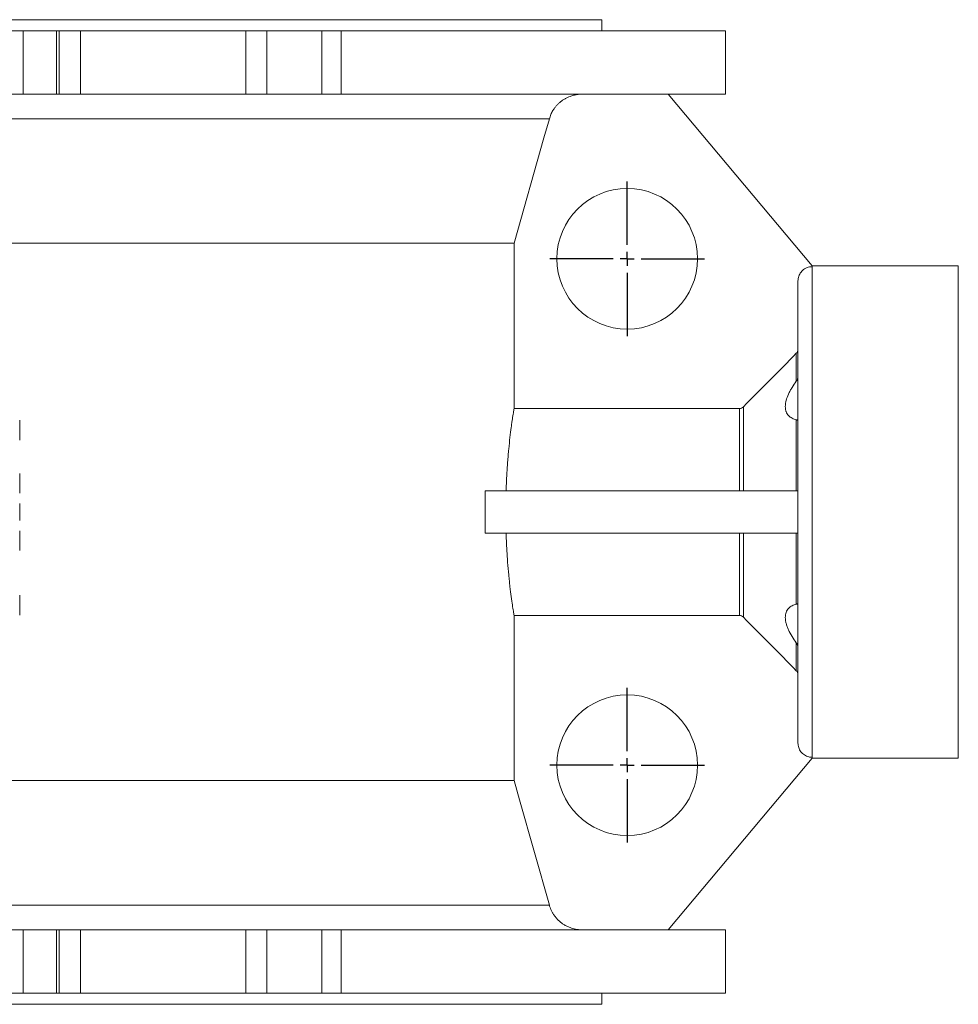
# Model space of a CAD drawing. Header units: millimetres. Extents: x -512 to 1100, y -209 to 1011.
# Tile 3 of 5: x 200 to 534, y -98 to 252. Entities that reach past the tile are written whole.
import ezdxf

# ---------------------------------------------------------------- set-up
doc = ezdxf.new("R2010")
doc.units = ezdxf.units.MM
doc.layers.add('FORMAT', color=7, linetype='Continuous')

# ---------------------------------------------------------------- blocks, each defined once
blk = doc.blocks.new('SW_CENTERMARKSYMBOL_4')
at = {"layer": 'FORMAT', "color": 0}
for p, q in [((0, 5), (0, 27.5)), ((-5, 0), (-27.5, 0)), ((0, 0), (-2.5, 0)), ((0, 0), (0, 2.5)), ((0, 0), (0, -2.5)), ((0, 0), (2.5, 0)), ((5, 0), (27.5, 0)), ((0, -5), (0, -27.5))]:
    blk.add_line(p, q, dxfattribs=at)
blk = doc.blocks.new('SW_CENTERMARKSYMBOL_5')
at = {"layer": 'FORMAT', "color": 0}
for p, q in [((0, 5), (0, 27.5)), ((-5, 0), (-27.5, 0)), ((0, 0), (-2.5, 0)), ((0, 0), (0, 2.5)), ((0, 0), (0, -2.5)), ((0, 0), (2.5, 0)), ((5, 0), (27.5, 0)), ((0, -5), (0, -27.5))]:
    blk.add_line(p, q, dxfattribs=at)

msp = doc.modelspace()

# ---------------------------------------------------------------- linework, layer by layer
at = {"color": 7, "linetype": 'Continuous', "lineweight": 15}
for p, q in [((-175.12, 252.16), (406.88, 252.16)), ((406.88, 248.16), (406.88, 252.16)), ((120.85, 248.16), (201.11, 248.16)), ((201.11, 248.16), (213.06, 248.16)), ((213.06, 248.16), (213.97, 248.16)), ((213.97, 248.16), (221.49, 248.16)), ((221.49, 248.16), (280.28, 248.16)), ((280.28, 248.16), (287.8, 248.16)), ((287.8, 248.16), (307.27, 248.16)), ((307.27, 248.16), (314.22, 248.16)), ((314.22, 248.16), (450.88, 248.16)), ((450.88, 225.66), (450.88, 248.16)), ((120.85, 225.66), (201.11, 225.66)), ((201.11, 225.66), (213.06, 225.66)), ((213.06, 225.66), (213.97, 225.66)), ((213.97, 225.66), (221.49, 225.66)), ((221.49, 225.66), (280.28, 225.66)), ((280.28, 225.66), (287.8, 225.66)), ((287.8, 225.66), (307.27, 225.66)), ((307.27, 225.66), (314.22, 225.66)), ((314.22, 225.66), (450.88, 225.66)), ((430.4, 225.66), (481.58, 164.66)), ((375.67, 172.66), (-143.9, 172.66)), ((375.67, 113.9), (375.67, 172.66)), ((533.58, 164.66), (481.58, 164.66)), ((481.58, 164.66), (481.58, 164.33)), ((533.58, 164.66), (533.58, -10.34)), ((476.58, -5), (476.58, 159.31)), ((455.76, 113.9), (375.67, 113.9)), ((199.92, 102.75), (199.92, 109.76)), ((199.92, 83.88), (199.92, 90.89)), ((365.43, 84.66), (365.43, 69.66)), ((365.43, 84.66), (476.58, 84.66)), ((199.92, 74.09), (199.92, 80.22)), ((199.92, 63.42), (199.92, 70.44)), ((365.43, 69.66), (476.58, 69.66)), ((199.92, 40.54), (199.92, 47.56)), ((375.67, -18.34), (375.67, 40.41)), ((375.67, 40.41), (455.76, 40.41)), ((481.58, -10.34), (430.4, -71.34)), ((481.58, -10.02), (481.58, -10.34)), ((481.58, -10.34), (533.58, -10.34)), ((375.67, -18.34), (-112.04, -18.34)), ((120.85, -71.34), (201.11, -71.34)), ((201.11, -71.34), (213.06, -71.34)), ((213.06, -71.34), (213.97, -71.34)), ((213.97, -71.34), (221.49, -71.34)), ((221.49, -71.34), (280.28, -71.34)), ((280.28, -71.34), (287.8, -71.34)), ((287.8, -71.34), (307.27, -71.34)), ((307.27, -71.34), (314.22, -71.34)), ((314.22, -71.34), (450.88, -71.34)), ((450.88, -93.84), (450.88, -71.34)), ((120.85, -93.84), (201.11, -93.84)), ((201.11, -93.84), (213.06, -93.84)), ((213.06, -93.84), (213.97, -93.84)), ((213.97, -93.84), (221.49, -93.84)), ((221.49, -93.84), (280.28, -93.84)), ((280.28, -93.84), (287.8, -93.84)), ((287.8, -93.84), (307.27, -93.84)), ((307.27, -93.84), (314.22, -93.84)), ((314.22, -93.84), (450.88, -93.84)), ((406.88, -97.84), (406.88, -93.84)), ((-132.71, -97.84), (406.88, -97.84))]:
    msp.add_line(p, q, dxfattribs=at)
at = {"color": 8, "linetype": 'Continuous', "lineweight": 0}
for p, q in [((201.11, 225.66), (201.11, 248.16)), ((213.06, 225.66), (213.06, 248.16)), ((213.97, 225.66), (213.97, 248.16)), ((221.49, 225.66), (221.49, 248.16)), ((280.28, 225.66), (280.28, 248.16)), ((287.8, 225.66), (287.8, 248.16)), ((307.27, 225.66), (307.27, 248.16)), ((314.22, 225.66), (314.22, 248.16)), ((388.21, 216.92), (-156.44, 216.92)), ((481.58, -10.02), (481.58, 164.33)), ((476, 123.7), (476, 133.57)), ((455.76, 84.66), (455.76, 113.9)), ((457.17, 84.66), (457.17, 114.5)), ((476, 84.66), (476, 109.91)), ((455.76, 40.41), (455.76, 69.66)), ((457.17, 39.82), (457.17, 69.66)), ((476, 44.4), (476, 69.66)), ((476, 20.74), (476, 30.61)), ((388.21, -62.61), (-119.18, -62.61)), ((201.11, -71.34), (201.11, -93.84)), ((213.06, -71.34), (213.06, -93.84)), ((213.97, -71.34), (213.97, -93.84)), ((221.49, -71.34), (221.49, -93.84)), ((280.28, -71.34), (280.28, -93.84)), ((287.8, -71.34), (287.8, -93.84)), ((307.27, -71.34), (307.27, -93.84)), ((314.22, -71.34), (314.22, -93.84))]:
    msp.add_line(p, q, dxfattribs=at)
at = {"color": 7, "linetype": 'Continuous', "lineweight": 15, "flags": 128}
for points in [[(388.21, 216.92), (386.3, 210.18), (375.67, 172.66)], [(375.67, -18.34), (377.6, -25.14), (388.21, -62.61)]]:
    msp.add_lwpolyline(points, dxfattribs=at)
at = {"color": 7, "linetype": 'Continuous', "lineweight": 15}
for centre in [(415.88, 167.16), (415.88, -12.84)]:
    msp.add_circle(centre, 25, dxfattribs=at)
for points, knots in [([(399.77, 225.66), (399.48, 225.65), (398.9, 225.64), (397.9, 225.53), (396.79, 225.3), (395.66, 224.95), (394.65, 224.53), (393.76, 224.06), (392.9, 223.52), (392.09, 222.9), (391.34, 222.23), (390.65, 221.49), (390.02, 220.69), (389.35, 219.68), (388.7, 218.44), (388.38, 217.43), (388.21, 216.92)], [0, 0, 0, 0, 0.055883, 0.112059, 0.193067, 0.274982, 0.339205, 0.403428, 0.469517, 0.535604, 0.599829, 0.664052, 0.730142, 0.796233, 0.897225, 1, 1, 1, 1]), ([(481.58, 164.33), (481.55, 164.33), (481.24, 164.33), (480.65, 164.27), (479.78, 164.03), (478.96, 163.62), (478.23, 163.07), (477.65, 162.45), (477.18, 161.74), (476.84, 160.97), (476.63, 160.15), (476.6, 159.6), (476.58, 159.31)], [0, 0, 0, 0, 0.012411, 0.117706, 0.226056, 0.358107, 0.463984, 0.572945, 0.678821, 0.787753, 0.892413, 1, 1, 1, 1]), ([(476.58, 135), (476.58, 134.98), (476.58, 134.82), (476.53, 134.43), (476.33, 133.95), (476.09, 133.68), (476, 133.57)], [0, 0, 0, 0, 0.036319, 0.309897, 0.740503, 1, 1, 1, 1]), ([(476, 123.7), (475.45, 122.94), (474.94, 122.17), (474.25, 121.02), (474.02, 120.63), (473.61, 119.85), (473.41, 119.45), (472.87, 118.28), (472.59, 117.52), (472.29, 116.39), (472.21, 116.02), (472.11, 115.31), (472.09, 114.97), (472.08, 114.31), (472.11, 113.99), (472.19, 113.53), (472.22, 113.39), (472.29, 113.1), (472.34, 112.96), (472.49, 112.56), (472.61, 112.31), (472.89, 111.85), (473.05, 111.64), (473.59, 111.05), (474.01, 110.74), (474.94, 110.24), (475.45, 110.05), (476, 109.91)], [0, 0, 0, 0, 0.125, 0.125, 0.1875, 0.1875, 0.25, 0.25, 0.375, 0.375, 0.4375, 0.4375, 0.5, 0.5, 0.5625, 0.5625, 0.59375, 0.59375, 0.625, 0.625, 0.6875, 0.6875, 0.75, 0.75, 0.875, 0.875, 1, 1, 1, 1]), ([(476.58, 125.57), (476.57, 125.35), (476.55, 124.94), (476.38, 124.38), (476.19, 123.99), (476.05, 123.77), (476, 123.7)], [0, 0, 0, 0, 0.33707, 0.602698, 0.875511, 1, 1, 1, 1]), ([(375.67, 113.9), (375.64, 113.72), (375.6, 113.5), (375.51, 113), (375.46, 112.72), (375.3, 111.78), (375.18, 111.04), (374.99, 109.75), (374.92, 109.29), (374.79, 108.31), (374.72, 107.79), (374.5, 106.15), (374.35, 104.95), (374.06, 102.39), (373.91, 101.02), (373.7, 98.81), (373.63, 98.05), (373.5, 96.51), (373.44, 95.72), (373.26, 93.32), (373.15, 91.66), (373.01, 89.09), (372.97, 88.22), (372.91, 86.89), (372.89, 86.44), (372.86, 85.55), (372.84, 85.1), (372.83, 84.66)], [0, 0, 0, 0, 0.0625, 0.0625, 0.125, 0.125, 0.25, 0.25, 0.3125, 0.3125, 0.375, 0.375, 0.5, 0.5, 0.625, 0.625, 0.6875, 0.6875, 0.75, 0.75, 0.875, 0.875, 0.9375, 0.9375, 0.96875, 0.96875, 1, 1, 1, 1]), ([(457.17, 114.5), (456.99, 114.31), (456.76, 114.16), (456.28, 113.95), (456.02, 113.9), (455.76, 113.9)], [0, 0, 0, 0, 0.5, 0.5, 1, 1, 1, 1]), ([(476, 109.91), (476.09, 109.89), (476.27, 109.84), (476.45, 109.78), (476.56, 109.72), (476.58, 109.7), (476.58, 109.69)], [0, 0, 0, 0, 0.250597, 0.508038, 0.751296, 1, 1, 1, 1]), ([(372.83, 69.66), (372.89, 67.87), (372.96, 66.12), (373.1, 63.54), (373.15, 62.68), (373.26, 61), (373.32, 60.18), (373.5, 57.77), (373.63, 56.24), (373.84, 54.05), (373.91, 53.34), (374.06, 51.95), (374.13, 51.27), (374.35, 49.33), (374.5, 48.15), (374.79, 45.98), (374.92, 45), (375.18, 43.26), (375.3, 42.51), (375.51, 41.27), (375.6, 40.78), (375.67, 40.41)], [0, 0, 0, 0, 0.125, 0.125, 0.1875, 0.1875, 0.25, 0.25, 0.375, 0.375, 0.4375, 0.4375, 0.5, 0.5, 0.625, 0.625, 0.75, 0.75, 0.875, 0.875, 1, 1, 1, 1]), ([(476, 44.4), (475.45, 44.27), (474.94, 44.08), (474.25, 43.7), (474.02, 43.56), (473.61, 43.24), (473.41, 43.06), (472.87, 42.48), (472.59, 42.02), (472.29, 41.22), (472.21, 40.93), (472.11, 40.33), (472.09, 40.01), (472.08, 39.35), (472.11, 39.01), (472.19, 38.47), (472.22, 38.29), (472.29, 37.92), (472.34, 37.74), (472.49, 37.18), (472.61, 36.8), (472.89, 36.03), (473.05, 35.64), (473.59, 34.46), (474.01, 33.69), (474.94, 32.15), (475.45, 31.37), (476, 30.61)], [0, 0, 0, 0, 0.125, 0.125, 0.1875, 0.1875, 0.25, 0.25, 0.375, 0.375, 0.4375, 0.4375, 0.5, 0.5, 0.5625, 0.5625, 0.59375, 0.59375, 0.625, 0.625, 0.6875, 0.6875, 0.75, 0.75, 0.875, 0.875, 1, 1, 1, 1]), ([(476.58, 44.62), (476.57, 44.61), (476.55, 44.58), (476.38, 44.51), (476.19, 44.45), (476.05, 44.41), (476, 44.4)], [0, 0, 0, 0, 0.337069, 0.602698, 0.875511, 1, 1, 1, 1]), ([(455.76, 40.41), (456.02, 40.41), (456.29, 40.36), (456.77, 40.15), (456.99, 40), (457.17, 39.82)], [0, 0, 0, 0, 0.5, 0.5, 1, 1, 1, 1]), ([(476, 30.61), (476.09, 30.47), (476.27, 30.19), (476.45, 29.72), (476.56, 29.24), (476.58, 28.91), (476.58, 28.74)], [0, 0, 0, 0, 0.250598, 0.508039, 0.751295, 1, 1, 1, 1]), ([(476, 20.74), (476.09, 20.64), (476.33, 20.36), (476.54, 19.87), (476.57, 19.48), (476.58, 19.31)], [0, 0, 0, 0, 0.258221, 0.687289, 1, 1, 1, 1]), ([(476.58, -5), (476.6, -5.26), (476.62, -5.79), (476.82, -6.58), (477.14, -7.35), (477.6, -8.07), (478.17, -8.7), (478.84, -9.22), (479.59, -9.63), (480.31, -9.87), (480.99, -10), (481.38, -10.01), (481.58, -10.02)], [0, 0, 0, 0, 0.099654, 0.201824, 0.308276, 0.417831, 0.524004, 0.633279, 0.739054, 0.847921, 0.923412, 1, 1, 1, 1]), ([(388.21, -62.61), (388.27, -62.82), (388.43, -63.35), (388.76, -64.17), (389.2, -65.07), (389.72, -65.95), (390.32, -66.77), (390.97, -67.54), (391.69, -68.24), (392.47, -68.89), (393.38, -69.53), (394.41, -70.11), (395.49, -70.58), (396.53, -70.91), (397.51, -71.14), (398.52, -71.29), (399.28, -71.34), (399.69, -71.34), (399.77, -71.34)], [0, 0, 0, 0, 0.0420105, 0.1061388, 0.1702666, 0.2362548, 0.3022452, 0.3664019, 0.4305588, 0.4965765, 0.5625949, 0.6433574, 0.7250212, 0.7892751, 0.8535313, 0.9196535, 0.9857748, 1, 1, 1, 1])]:
    msp.add_open_spline(points, degree=3, knots=knots, dxfattribs=at)
for points in [[(476, 133.57), (469.71, 127.23), (463.43, 120.88), (457.17, 114.5)], [(457.17, 39.82), (463.43, 33.44), (469.71, 27.08), (476, 20.74)]]:
    msp.add_open_spline(points, degree=3, dxfattribs=at)

# ---------------------------------------------------------------- block references
at = {"layer": 'FORMAT', "color": 7}
for name, p in [('SW_CENTERMARKSYMBOL_5', (415.88, 167.16)), ('SW_CENTERMARKSYMBOL_4', (415.88, -12.84))]:
    msp.add_blockref(name, p, dxfattribs=at)

doc.saveas('drawing.dxf')
